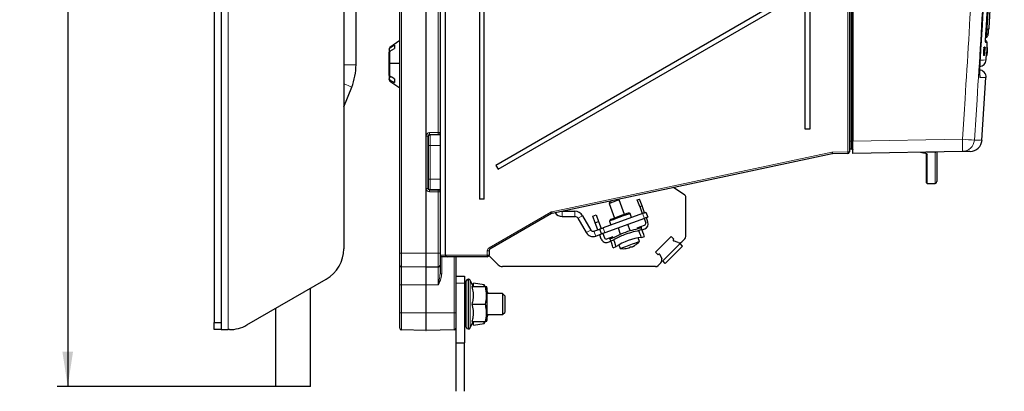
# Paper-space layout 'Blatt3' of a CAD drawing. Header units: millimetres. Extents: x 5 to 418, y 2 to 292.
# Tile 44 of 56: x 166 to 259, y 121 to 157. Entities that reach past the tile are written whole.
import ezdxf

# ---------------------------------------------------------------- set-up
doc = ezdxf.new("R2010")
doc.units = ezdxf.units.MM
doc.layers.add('SLD-0', color=7, linetype='Continuous')
doc.styles.add('SLDTEXTSTYLE0', font='TXT', dxfattribs={"width": 0.605})
doc.dimstyles.new('SLDDIMSTYLE0', dxfattribs={"dimtxt": 3.5, "dimasz": 3.302, "dimexe": 0, "dimexo": 0.0625, "dimgap": 0.875, "dimtad": 1, "dimlfac": 3, "dimrnd": 1e-09, "dimzin": 12, "dimdsep": 46, "dimtxsty": 'SLDTEXTSTYLE0', "dimsah": 1, "dimcen": 0.09, "dimadec": 0, "dimazin": 3, "dimtfac": 1, "dimtofl": 0, "dimtmove": 0, "dimatfit": 3, "dimfxl": 1, "dimfrac": 2, "dimtolj": 1, "dimtzin": 12, "dimarcsym": 0})

# ---------------------------------------------------------------- blocks, each defined once
blk = doc.blocks.new('_D_16')
at = {"layer": 'SLD-0', "color": 7}
for p, q in [((184.038, 252.29), (169.082, 252.29)), ((170.082, 252.29), (170.082, 121.89)), ((192.872, 121.89), (169.082, 121.89))]:
    blk.add_line(p, q, dxfattribs=at)
for points in [[(170.082, 252.29), (169.574, 248.988), (170.59, 248.988)], [(170.082, 121.89), (170.59, 125.192), (169.574, 125.192)]]:
    blk.add_solid(points, dxfattribs=at)
at = {"layer": 'SLD-0', "color": 7, "insert": (165.57, 181.074), "char_height": 3.5, "attachment_point": 1, "rotation": 90, "style": 'SLDTEXTSTYLE0'}
blk.add_mtext('391,2', dxfattribs=at)

psp = doc.layouts.new('Blatt3')

# ---------------------------------------------------------------- linework, layer by layer
at = {"color": 7, "linetype": 'Continuous', "lineweight": 18}
for p, q in [((185.3717, 127.2897), (185.3717, 252.2897)), ((201.8688, 245.223), (201.8688, 134.5564)), ((204.2022, 134.5564), (204.2022, 245.223)), ((204.208, 245.223), (204.208, 134.5564)), ((244.7036, 244.5567), (244.7036, 145.223)), ((244.8056, 145.223), (244.8056, 244.5567)), ((244.3747, 144.2202), (244.3747, 240.7644)), ((205.3746, 146.0431), (205.3746, 184.3196)), ((257.7866, 155.8547), (257.7869, 155.8596)), ((200.7761, 154.0988), (200.7761, 154.1559)), ((200.7761, 152.6308), (200.7761, 153.792)), ((257.3763, 153.9684), (257.3728, 153.9686)), ((257.65, 153.9144), (257.6494, 153.9144)), ((257.3558, 153.6676), (257.3533, 153.6677)), ((197.5384, 152.5035), (196.3717, 152.5035)), ((200.7761, 151.4182), (200.7761, 152.6275)), ((200.7761, 150.9568), (200.7761, 151.0589)), ((204.2109, 140.7359), (204.2109, 145.7102)), ((204.3746, 145.7102), (204.2109, 145.7102)), ((204.3746, 145.7102), (204.3746, 140.7359)), ((204.4279, 145.6569), (204.3746, 145.7102)), ((205.3717, 145.8765), (204.5413, 145.8767)), ((204.5413, 145.8767), (204.5945, 145.8235)), ((204.5442, 146.0434), (205.3746, 146.0431)), ((204.5945, 145.8235), (205.5384, 145.8235)), ((205.3717, 145.8582), (205.3717, 145.8765)), ((205.5384, 146.0431), (205.3746, 146.0431)), ((244.8717, 145.2288), (255.289, 145.4107)), ((204.4422, 141.6224), (204.4422, 144.8237)), ((204.6088, 144.8237), (204.4422, 144.8237)), ((204.6088, 144.8237), (205.5384, 144.8237)), ((204.6088, 144.8237), (204.6088, 141.6224)), ((244.7036, 145.223), (244.5384, 145.223)), ((244.8056, 145.223), (244.7036, 145.223)), ((244.8056, 145.223), (244.8717, 145.223)), ((216.1901, 138.5194), (242.8568, 144.1875)), ((242.9203, 144.1948), (244.3747, 144.2202)), ((244.3747, 144.2202), (244.5384, 144.2202)), ((251.9384, 143.9725), (251.9384, 141.2127)), ((252.7051, 141.2127), (252.7051, 144.1845)), ((204.6088, 141.6224), (204.4422, 141.6224)), ((204.6088, 141.6224), (205.5384, 141.6224)), ((204.3746, 140.7359), (204.2109, 140.7359)), ((204.3746, 140.7359), (204.4279, 140.7892)), ((204.5945, 140.6226), (204.5413, 140.5694)), ((204.5413, 140.5694), (205.3717, 140.5696)), ((205.3746, 140.403), (204.5442, 140.4027)), ((204.5945, 140.6226), (205.5384, 140.6226)), ((205.3717, 140.5696), (205.3717, 140.5879)), ((205.3746, 134.5564), (205.3746, 140.403)), ((205.3746, 140.403), (205.5384, 140.403)), ((210.2081, 135.0839), (216.0928, 138.482)), ((217.1811, 138.5564), (217.1811, 138.0564)), ((218.3906, 138.5564), (218.3906, 138.0564)), ((219.1123, 138.1397), (218.6793, 137.8897)), ((225.0051, 137.8827), (224.8341, 138.3526)), ((221.0753, 136.9845), (221.2463, 136.5146)), ((219.9013, 136.7731), (219.4683, 136.5231)), ((220.1979, 136.6652), (220.3689, 136.1953)), ((201.7051, 134.5564), (201.8688, 134.5564)), ((201.8688, 134.5564), (201.8688, 133.2638)), ((201.8688, 134.5564), (204.2022, 134.5564)), ((204.2022, 133.2231), (204.2022, 134.5564)), ((204.2022, 134.5564), (204.208, 134.5564)), ((204.208, 134.5564), (204.208, 133.2231)), ((204.208, 134.5564), (205.3746, 134.5564)), ((205.3746, 133.2435), (205.3746, 134.5564)), ((205.5384, 134.5564), (205.3746, 134.5564)), ((205.5384, 134.3897), (206.0384, 134.3897)), ((205.7022, 134.2231), (205.7022, 132.6086)), ((206.0384, 134.3897), (210.0414, 134.3897)), ((206.8746, 128.8897), (206.8746, 134.2231)), ((210.0414, 134.3897), (210.0414, 134.7952)), ((210.0414, 134.7952), (210.2051, 134.7952)), ((210.0414, 134.3897), (210.2051, 134.3897)), ((201.8688, 133.2638), (201.8688, 131.5564)), ((204.2022, 131.5564), (204.2022, 133.2231)), ((204.208, 133.2231), (204.208, 131.5564)), ((205.3746, 131.5564), (205.3746, 133.2435)), ((205.5384, 132.6086), (205.7022, 132.6086)), ((201.7051, 131.5564), (201.8688, 131.5564)), ((204.2022, 131.5564), (201.8688, 131.5564)), ((201.8688, 131.5564), (201.8688, 128.8897)), ((204.2022, 131.5564), (204.208, 131.5564)), ((204.2022, 128.8897), (204.2022, 131.5564)), ((205.3746, 131.5564), (204.208, 131.5564)), ((204.208, 131.5564), (204.208, 128.8897)), ((207.0384, 131.7231), (207.8717, 131.7231)), ((208.2051, 132.0897), (208.2051, 127.3564)), ((208.2656, 127.3564), (208.2656, 132.0897)), ((208.4166, 131.9935), (208.4166, 127.4526)), ((201.7051, 128.8897), (201.8688, 128.8897)), ((201.8688, 128.8897), (204.2022, 128.8897)), ((201.8688, 128.8897), (201.8688, 127.2638)), ((204.2022, 127.2231), (204.2022, 128.8897)), ((204.2022, 128.8897), (204.208, 128.8897)), ((204.208, 128.8897), (206.8746, 128.8897)), ((204.208, 128.8897), (204.208, 127.2231)), ((206.8746, 127.2696), (206.8746, 128.8897)), ((206.8746, 128.8897), (207.0384, 128.8897))]:
    psp.add_line(p, q, dxfattribs=at)
at = {"color": 7, "linetype": 'Continuous', "lineweight": 25}
for p, q in [((184.0384, 251.6231), (184.0384, 127.9564)), ((184.7051, 251.6231), (184.7051, 127.9564)), ((201.7051, 134.5564), (201.7051, 245.223)), ((244.8717, 244.5509), (244.8717, 145.2288)), ((244.5384, 240.7644), (244.5384, 144.2202)), ((206.0384, 239.4899), (206.0384, 134.3897)), ((209.3135, 239.7231), (209.3135, 139.7231)), ((209.7544, 139.7231), (209.7544, 239.7231)), ((240.3135, 146.3897), (240.3135, 239.7231)), ((240.7544, 239.7231), (240.7544, 146.3897)), ((205.5384, 184.3196), (205.5384, 146.0431)), ((257.8277, 155.977), (258.703, 170.0064)), ((238.997, 159.1826), (210.8542, 142.9317)), ((211.0708, 142.5564), (239.2136, 158.8073)), ((196.3717, 158.4564), (196.3717, 134.9877)), ((197.5384, 152.5035), (197.5384, 157.5934)), ((201.7051, 154.8064), (200.7761, 154.1559)), ((257.4558, 154.8007), (257.5133, 154.7957)), ((200.7051, 153.9746), (200.7051, 154.0194)), ((200.7051, 153.9746), (200.7051, 153.8641)), ((200.7051, 153.8641), (200.7051, 153.6879)), ((200.7051, 153.8641), (200.8603, 153.8454)), ((201.2051, 154.3705), (200.7761, 154.0988)), ((200.7761, 153.792), (201.2051, 154.0637)), ((201.2051, 154.3705), (201.2051, 154.0637)), ((257.3024, 153.9486), (257.2863, 153.5827)), ((257.3356, 153.9464), (257.3024, 153.9486)), ((257.319, 153.9485), (257.3024, 153.9486)), ((257.3522, 153.9463), (257.319, 153.9485)), ((257.3356, 153.9464), (257.3196, 153.5805)), ((257.3196, 153.5805), (257.3522, 153.9463)), ((257.3228, 153.3974), (257.3614, 153.8089)), ((257.3522, 153.9463), (257.3356, 153.9464)), ((257.3614, 153.8089), (257.3401, 153.8103)), ((257.3418, 154.1576), (257.3421, 154.1646)), ((257.3753, 154.1624), (257.3421, 154.1646)), ((257.3421, 154.1646), (257.3423, 154.1646)), ((257.3804, 154.1623), (257.3475, 154.1645)), ((257.3664, 153.8076), (257.3502, 153.3971)), ((257.3614, 153.8089), (257.3753, 154.1624)), ((257.362, 153.397), (257.4017, 153.9931)), ((257.3944, 154.1622), (257.3622, 154.1643)), ((257.4168, 154.1619), (257.3659, 153.397)), ((257.3996, 154.1621), (257.3664, 153.8076)), ((257.3996, 154.1621), (257.3676, 154.1642)), ((257.3804, 154.1623), (257.3728, 153.9686)), ((257.3873, 153.8804), (257.3733, 153.8813)), ((257.3753, 154.1624), (257.3804, 154.1623)), ((257.3763, 153.9684), (257.3944, 154.1622)), ((257.3933, 153.9708), (257.3818, 153.9716)), ((257.4143, 154.162), (257.3825, 154.1641)), ((257.4168, 154.1619), (257.385, 154.164)), ((257.3873, 153.8804), (257.3933, 153.9708)), ((257.3944, 154.1622), (257.3996, 154.1621)), ((257.4021, 154.1549), (257.4078, 154.1737)), ((257.441, 154.1715), (257.4084, 154.1737)), ((257.4143, 154.162), (257.4168, 154.1619)), ((257.4378, 153.949), (257.432, 153.9259)), ((257.4346, 154.1502), (257.441, 154.1715)), ((257.6071, 153.9407), (257.5838, 153.5749)), ((257.6067, 153.3897), (257.6355, 153.8013)), ((257.6403, 153.9385), (257.6071, 153.9407)), ((257.6092, 153.9407), (257.6071, 153.9407)), ((257.6424, 153.9385), (257.6092, 153.9407)), ((257.6361, 153.8001), (257.6102, 153.3897)), ((257.6403, 153.9385), (257.617, 153.5726)), ((257.617, 153.5726), (257.6424, 153.9385)), ((257.6579, 154.1547), (257.6246, 154.1569)), ((257.6585, 154.1547), (257.6256, 154.1569)), ((257.6258, 153.5761), (257.6502, 153.9333)), ((257.6603, 154.1547), (257.6281, 154.1568)), ((257.6517, 153.9332), (257.6286, 153.5759)), ((257.6609, 154.1547), (257.6289, 154.1568)), ((257.6625, 154.1547), (257.6307, 154.1568)), ((257.6355, 153.8013), (257.6329, 153.8015)), ((257.6654, 154.1547), (257.6331, 154.1568)), ((257.666, 154.1547), (257.6334, 154.1569)), ((257.6355, 153.8013), (257.6579, 154.1547)), ((257.6355, 153.7526), (257.6414, 153.8409)), ((257.6502, 153.9251), (257.6357, 153.7134)), ((257.6609, 154.1547), (257.6361, 153.8001)), ((257.637, 153.7134), (257.65, 153.9144)), ((257.6414, 153.8409), (257.639, 153.841)), ((257.6424, 153.9385), (257.6403, 153.9385)), ((257.6585, 154.1547), (257.6463, 153.961)), ((257.6482, 153.9487), (257.6465, 153.9488)), ((257.6467, 153.9608), (257.6603, 154.1547)), ((257.6482, 153.9487), (257.6484, 153.9585)), ((257.6579, 154.1547), (257.6585, 154.1547)), ((257.659, 154.0614), (257.6654, 154.1547)), ((257.666, 154.1547), (257.66, 154.0613)), ((257.6603, 154.1547), (257.6609, 154.1547)), ((257.6654, 154.1547), (257.666, 154.1547)), ((200.7051, 153.6861), (200.7051, 153.6879)), ((200.7051, 153.6861), (200.7051, 153.6678)), ((200.7051, 152.6246), (200.7051, 153.6678)), ((257.3196, 153.5805), (257.2863, 153.5827)), ((257.3228, 153.3974), (257.2896, 153.3996)), ((257.328, 153.3973), (257.3228, 153.3974)), ((257.3527, 153.6605), (257.328, 153.3973)), ((257.3451, 153.3972), (257.3281, 153.3983)), ((257.3451, 153.3972), (257.3558, 153.6676)), ((257.3502, 153.3971), (257.3451, 153.3972)), ((257.362, 153.397), (257.3503, 153.3978)), ((257.3889, 153.3869), (257.3564, 153.3891)), ((257.3659, 153.397), (257.362, 153.397)), ((257.4014, 153.785), (257.3918, 153.7856)), ((257.4155, 153.6666), (257.4181, 153.6415)), ((257.6067, 153.3897), (257.5735, 153.3919)), ((257.6109, 153.3799), (257.5792, 153.382)), ((257.617, 153.5726), (257.5838, 153.5749)), ((257.6074, 153.3897), (257.6067, 153.3897)), ((257.6258, 153.653), (257.6074, 153.3897)), ((257.6095, 153.3897), (257.6074, 153.3899)), ((257.6095, 153.3897), (257.6266, 153.66)), ((257.6102, 153.3897), (257.6095, 153.3897)), ((257.6135, 153.3897), (257.613, 153.3897)), ((257.6263, 153.5761), (257.6135, 153.3897)), ((257.616, 153.3897), (257.6135, 153.3899)), ((257.6165, 153.3897), (257.616, 153.3897)), ((257.6241, 153.5957), (257.6232, 153.5957)), ((257.6253, 153.6055), (257.6238, 153.6056)), ((257.6241, 153.5957), (257.6253, 153.6055)), ((257.6277, 153.6206), (257.6248, 153.6208)), ((257.6355, 153.7526), (257.6331, 153.7527)), ((200.7051, 151.536), (200.7051, 152.6213)), ((201.7051, 152.6604), (200.7761, 152.6308)), ((200.7761, 152.6275), (201.7051, 152.6571)), ((200.7051, 151.536), (200.7051, 151.3654)), ((200.838, 151.381), (200.7051, 151.3654)), ((200.7051, 151.3639), (200.8401, 151.3797)), ((200.7051, 151.3639), (200.7051, 151.3654)), ((200.7051, 151.3639), (200.7051, 151.2815)), ((200.7051, 151.2815), (200.7051, 151.1767)), ((200.7051, 151.0934), (200.7051, 151.1767)), ((201.2051, 151.1604), (201.2051, 150.8011)), ((257.1582, 145.3429), (257.5195, 151.2979)), ((196.3717, 148.5144), (197.1258, 150.3807)), ((200.7761, 150.9568), (201.7051, 150.3064)), ((240.7544, 146.3897), (240.3135, 146.3897)), ((205.5384, 146.0431), (205.5384, 146.0342)), ((205.5384, 146.0342), (205.5384, 140.4119)), ((244.8056, 144.4571), (244.7036, 144.458)), ((244.8717, 144.8958), (244.8056, 144.8946)), ((244.8717, 144.0623), (244.8717, 145.2288)), ((242.8885, 144.0245), (216.2218, 138.3563)), ((244.3746, 144.0535), (242.9202, 144.0281)), ((255.289, 144.2442), (244.8717, 144.0623)), ((251.8717, 144.0381), (251.8597, 144.0518)), ((252.7051, 144.1845), (251.8717, 144.1845)), ((251.8717, 141.2794), (251.8717, 144.0381)), ((252.8717, 144.202), (252.8717, 141.3794)), ((210.8542, 142.9317), (211.0708, 142.5564)), ((228.8642, 140.0892), (227.7787, 140.8128)), ((251.9384, 141.2127), (252.7051, 141.2127)), ((205.5384, 140.4119), (205.5384, 140.403)), ((205.5384, 140.403), (205.5384, 134.5564)), ((228.9384, 136.1611), (228.9384, 139.9505)), ((209.7544, 139.7231), (209.3135, 139.7231)), ((221.7505, 139.515), (221.6509, 139.3013)), ((221.6509, 139.3013), (222.1572, 137.9104)), ((222.5906, 139.6434), (222.4923, 139.6892)), ((223.0969, 138.2524), (222.5906, 139.6434)), ((224.3307, 139.6382), (224.5499, 139.718)), ((224.5587, 139.0117), (224.3307, 139.6382)), ((224.7779, 139.0915), (224.5499, 139.718)), ((224.5587, 139.0117), (224.7779, 139.0915)), ((224.5587, 139.0117), (224.8027, 138.3412)), ((225.022, 138.421), (224.7779, 139.0915)), ((216.1731, 138.3376), (210.2884, 134.9396)), ((217.1648, 138.5568), (217.1811, 138.5564)), ((217.1811, 138.5564), (218.3906, 138.5564)), ((217.1811, 138.0564), (218.3906, 138.0564)), ((218.6793, 137.8897), (219.4683, 136.5231)), ((219.1123, 138.1397), (219.9013, 136.7731)), ((220.1021, 138.0991), (220.4153, 138.2131)), ((220.3301, 137.4726), (220.1021, 138.0991)), ((220.4153, 138.2131), (220.6433, 137.5866)), ((224.8341, 138.3526), (221.0753, 136.9845)), ((225.0051, 137.8827), (221.2463, 136.5146)), ((223.6479, 138.3465), (223.5198, 138.4063)), ((223.7847, 137.9707), (223.6479, 138.3465)), ((224.9737, 137.8713), (225.1287, 137.4456)), ((225.1473, 138.4666), (225.3183, 137.9967)), ((225.348, 137.5254), (225.193, 137.9511)), ((220.3301, 137.4726), (220.6433, 137.5866)), ((220.5741, 136.8021), (220.3301, 137.4726)), ((220.6433, 137.5866), (220.8874, 136.9161)), ((221.7343, 137.7565), (221.6746, 137.6283)), ((221.6746, 137.6283), (221.8114, 137.2524)), ((222.4992, 136.9707), (222.7112, 136.3883)), ((223.6509, 136.7303), (223.4389, 137.3127)), ((224.3251, 136.9757), (224.6689, 137.1008)), ((224.4159, 136.9092), (224.7009, 137.013)), ((224.6689, 137.1008), (225.0291, 137.2319)), ((224.7691, 136.8255), (224.7009, 137.013)), ((220.1979, 136.6652), (220.7621, 136.8705)), ((220.3689, 136.1953), (220.9331, 136.4006)), ((220.9001, 135.9065), (220.7451, 136.3322)), ((220.9331, 136.4006), (220.7621, 136.8705)), ((221.0584, 136.4462), (221.2133, 136.0205)), ((221.4269, 135.9209), (221.6932, 136.0178)), ((221.6932, 136.0178), (222.037, 136.1429)), ((221.7252, 135.9299), (222.0102, 136.0336)), ((224.5283, 135.684), (224.4252, 136.0314)), ((224.7691, 136.8255), (224.4841, 136.7218)), ((224.7224, 136.0672), (225.0073, 136.1709)), ((224.7829, 136.7876), (225.0491, 136.8845)), ((226.078, 134.6593), (227.5688, 136.1501)), ((227.821, 135.8979), (227.5688, 136.1501)), ((221.541, 135.6076), (221.8072, 135.7045)), ((221.7934, 135.7425), (221.7252, 135.9299)), ((221.7934, 135.7425), (222.0784, 135.8462)), ((222.0316, 135.0879), (222.3166, 135.1916)), ((222.5673, 135.3551), (222.7116, 135.0227)), ((223.5644, 135.0915), (223.566, 135.0808)), ((223.8588, 135.189), (223.8596, 135.1877)), ((228.3967, 135.4813), (226.7468, 133.8314)), ((228.6324, 135.2456), (226.9825, 133.5957)), ((227.821, 135.8979), (227.7579, 135.8349)), ((228.208, 135.5744), (227.7774, 135.742)), ((228.6324, 135.2456), (228.3967, 135.4813)), ((228.5646, 135.6493), (228.8408, 135.9254)), ((201.7051, 133.4305), (201.7051, 134.5564)), ((205.5384, 134.5564), (205.5384, 133.4101)), ((206.2051, 134.2231), (205.7051, 134.2231)), ((210.0384, 134.2231), (206.2051, 134.2231)), ((207.0384, 134.2231), (207.0384, 128.8897)), ((211.0891, 133.4557), (210.1991, 134.3456)), ((210.2051, 134.7952), (210.2051, 134.3897)), ((226.078, 134.6593), (226.3302, 134.4071)), ((226.3932, 134.4702), (226.3302, 134.4071)), ((226.4861, 134.4507), (226.6537, 134.0201)), ((201.7051, 131.5564), (201.7051, 133.4305)), ((204.2022, 133.2231), (201.8688, 133.2638)), ((205.3746, 133.2435), (204.208, 133.2231)), ((205.5384, 133.4101), (205.5384, 132.6086)), ((226.067, 133.2897), (211.4898, 133.2897)), ((226.5788, 133.6635), (226.3027, 133.3874)), ((226.9825, 133.5957), (226.7468, 133.8314)), ((207.0384, 132.3897), (207.8717, 132.3897)), ((207.8717, 132.3897), (207.8717, 131.7231)), ((187.1452, 127.7363), (194.7051, 132.101)), ((201.7051, 128.8897), (201.7051, 131.5564)), ((208.0384, 131.7231), (207.8717, 131.7231)), ((207.8717, 131.7231), (207.8717, 126.0231)), ((208.0384, 127.5231), (208.0384, 131.9231)), ((208.2656, 132.0897), (208.2051, 132.0897)), ((208.6981, 131.3897), (208.4166, 131.9935)), ((208.5779, 131.3897), (209.8686, 131.3897)), ((209.7384, 131.5564), (208.7384, 131.7231)), ((208.7384, 131.3897), (208.7384, 131.7231)), ((209.7384, 131.3897), (209.7384, 131.5564)), ((210.0384, 131.2231), (209.9717, 131.3897)), ((193.2051, 121.8897), (193.2051, 131.2349)), ((208.0384, 130.7231), (207.8717, 130.7231)), ((210.0384, 129.7231), (210.0384, 131.2231)), ((211.5051, 130.7231), (210.0384, 130.7231)), ((210.1215, 130.7231), (210.1023, 130.7846)), ((210.1214, 130.7231), (210.1023, 130.7844)), ((211.7051, 130.523), (211.5051, 130.7231)), ((211.5051, 130.7231), (211.5051, 129.3667)), ((211.7051, 130.523), (211.7051, 129.4379)), ((208.5779, 129.7231), (209.8686, 129.7231)), ((210.0384, 128.2231), (210.0384, 129.7231)), ((211.7051, 129.4379), (211.7051, 128.9231)), ((189.8717, 129.3104), (189.8717, 121.8897)), ((201.7051, 127.4305), (201.7051, 128.8897)), ((207.0384, 128.8897), (207.0384, 128.3112)), ((207.8717, 128.723), (208.0384, 128.723)), ((210.0384, 128.723), (211.5051, 128.723)), ((210.1215, 128.723), (210.1023, 128.6615)), ((210.1214, 128.723), (210.1023, 128.6618)), ((211.5051, 129.3667), (211.5051, 128.723)), ((211.5051, 128.723), (211.7051, 128.9231)), ((184.0384, 127.9564), (184.7051, 127.9564)), ((184.0384, 127.2897), (184.0384, 127.9564)), ((184.7051, 127.9564), (184.7051, 127.2897)), ((207.0384, 128.3112), (207.0384, 126.0231)), ((207.8717, 127.7231), (208.0384, 127.7231)), ((208.4166, 127.4526), (208.6981, 128.0564)), ((208.5779, 128.0564), (209.8686, 128.0564)), ((208.7384, 127.7231), (208.7384, 128.0564)), ((208.7384, 127.7231), (209.7384, 127.8897)), ((209.7384, 127.8897), (209.7384, 128.0564)), ((209.9717, 128.0564), (210.0384, 128.2231)), ((184.7051, 127.2897), (184.0384, 127.2897)), ((184.7051, 127.2897), (185.3717, 127.2897)), ((185.4786, 127.2897), (185.3717, 127.2897)), ((204.2022, 127.2231), (201.8688, 127.2638)), ((206.8746, 127.2696), (204.208, 127.2231)), ((208.2051, 127.3564), (208.2656, 127.3564)), ((207.0384, 126.0231), (207.8717, 126.0231)), ((207.0384, 126.0231), (207.0384, 121.423)), ((207.8717, 121.423), (207.8717, 126.0231)), ((193.2051, 121.8897), (189.8717, 121.8897))]:
    psp.add_line(p, q, dxfattribs=at)
at = {"color": 7, "linetype": 'Continuous', "lineweight": 18, "flags": 128}
for points in [[(258.5189, 170.0064), (258.4773, 169.3411), (258.3111, 166.6796), (257.6159, 155.5512)], [(257.4929, 154.6841), (257.4964, 154.6656), (257.4974, 154.6334)], [(256.9754, 151.3077), (256.9702, 151.442), (256.9491, 151.5394)], [(197.1258, 150.3807), (197.1222, 150.3822), (197.0365, 150.4167), (196.8429, 150.495), (196.5557, 150.611), (196.3717, 150.6854)]]:
    psp.add_lwpolyline(points, dxfattribs=at)
at = {"color": 7, "linetype": 'Continuous', "lineweight": 25, "flags": 128}
for points in [[(257.6346, 154.1564), (257.6379, 154.2063), (257.6515, 154.4127), (257.6651, 154.6191)], [(257.5554, 152.9678), (257.5693, 153.1742), (257.5831, 153.3806), (257.5838, 153.3914)], [(200.9556, 151.3103), (200.7722, 151.2892), (200.7051, 151.2815)], [(222.0839, 139.4589), (221.9074, 139.3947), (221.7635, 139.3423), (221.6739, 139.3097), (221.6509, 139.3013)], [(221.7505, 139.515), (221.7659, 139.5205), (221.8256, 139.5423), (221.8599, 139.5548)], [(222.5906, 139.6434), (222.5892, 139.6428), (222.5394, 139.6247), (222.4259, 139.5834), (222.2659, 139.5252), (222.0839, 139.4589)], [(223.6479, 138.3465), (223.6329, 138.3411), (223.5157, 138.2984), (223.2955, 138.2182), (222.9987, 138.1102), (222.6613, 137.9874), (222.3238, 137.8646), (222.027, 137.7566), (221.8068, 137.6764), (221.6896, 137.6337), (221.6746, 137.6283)], [(223.5198, 138.4063), (223.4857, 138.3939), (223.3394, 138.3407), (223.097, 138.2524), (222.7911, 138.1411), (222.463, 138.0217), (222.1571, 137.9103), (221.9147, 137.8221), (221.7684, 137.7689), (221.7343, 137.7565)], [(224.8341, 138.3526), (224.8952, 138.3748), (224.9539, 138.3962), (225.0081, 138.4159), (225.0555, 138.4332), (225.0945, 138.4474), (225.1234, 138.4579), (225.1413, 138.4644), (225.1473, 138.4666)], [(225.3183, 137.9967), (225.3123, 137.9945), (225.2945, 137.9881), (225.2655, 137.9775), (225.2266, 137.9633), (225.1791, 137.9461), (225.1249, 137.9264), (225.0662, 137.905), (225.0051, 137.8827)], [(220.7621, 136.8705), (220.7681, 136.8727), (220.7859, 136.8792), (220.8148, 136.8897), (220.8538, 136.9039), (220.9013, 136.9212), (220.9554, 136.9409), (221.0142, 136.9623), (221.0753, 136.9845)], [(224.6689, 137.1008), (224.6698, 137.0983), (224.6726, 137.0906), (224.6772, 137.0779), (224.6836, 137.0603), (224.6917, 137.0381), (224.7009, 137.013)], [(221.2463, 136.5146), (221.1852, 136.4924), (221.1264, 136.471), (221.0723, 136.4513), (221.0248, 136.434), (220.9859, 136.4199), (220.9569, 136.4093), (220.9391, 136.4028), (220.9331, 136.4006)], [(221.7252, 135.9299), (221.716, 135.955), (221.7079, 135.9773), (221.7015, 135.9948), (221.6969, 136.0075), (221.6941, 136.0152), (221.6932, 136.0178)], [(224.7224, 136.0672), (224.722, 136.0683), (224.7026, 136.1217), (224.6547, 136.2531), (224.5808, 136.4563), (224.4841, 136.7218)], [(225.0073, 136.1709), (225.007, 136.1719), (224.9877, 136.225), (224.9399, 136.3563), (224.8659, 136.5597), (224.7691, 136.8255)], [(222.0316, 135.0879), (222.0313, 135.0889), (222.012, 135.1419), (221.9642, 135.2732), (221.8902, 135.4766), (221.7934, 135.7425)], [(222.3166, 135.1916), (222.3162, 135.1927), (222.2968, 135.246), (222.249, 135.3774), (222.175, 135.5807), (222.0784, 135.8462)], [(222.7116, 135.0227), (222.7117, 135.0228), (222.7775, 135.0467), (222.9572, 135.1121), (223.2263, 135.2101), (223.5486, 135.3274)], [(223.5486, 135.3274), (223.8805, 135.4482), (224.1773, 135.5562), (224.3988, 135.6368), (224.5151, 135.6791), (224.5283, 135.684)], [(209.8378, 131.3897), (209.7946, 131.4647), (209.7384, 131.5564)], [(210.1041, 130.7802), (210.0692, 130.882), (210.0384, 130.9642)], [(210.0384, 128.4819), (210.0692, 128.5641), (210.1041, 128.6659)], [(209.7384, 127.8897), (209.7946, 127.9814), (209.8378, 128.0564)]]:
    psp.add_lwpolyline(points, dxfattribs=at)
at = {"color": 7, "linetype": 'Continuous', "lineweight": 25}
for centre, radius, start, end in [((257.495, 155.9982), 0.3333, 331.940737, 356.223915), ((257.4988, 154.6296), 0.1667, 357.305826, 85), ((200.8717, 154.0194), 0.1667, 125, 180), ((256.8904, 153.0156), 0.6667, 273, 355.664366), ((191.8717, 152.5035), 5.6667, 338, 0), ((256.8842, 151.3392), 0.6667, 355.705391, 88.999998), ((200.8717, 151.0934), 0.1667, 180, 235), ((244.7051, 144.6246), 0.1667, 179.999989, 269.5), ((244.8051, 144.3904), 0.0667, 48.174647, 89.5), ((244.8051, 144.3904), 0.0667, 0.000011, 26.251929), ((255.9967, 145.4234), 1.1667, 271, 355.920149), ((242.9232, 143.8615), 0.1667, 91, 102), ((244.3717, 144.2202), 0.1667, 271, 0), ((251.9384, 141.2794), 0.0667, 180, 270), ((252.7051, 141.3794), 0.1667, 270, 0), ((228.7717, 139.9505), 0.1667, 0, 56.309932), ((217.1811, 138.8897), 0.8333, 214.750453, 270), ((218.3906, 137.7231), 0.8333, 30, 90), ((218.3906, 137.7231), 0.3333, 30, 90), ((224.9721, 137.3886), 0.1667, 290, 20), ((224.8781, 137.3543), 0.5, 290, 20), ((220.1139, 136.8959), 0.7455, 210, 290), ((220.1139, 136.8959), 0.2455, 210, 290), ((221.3699, 136.0775), 0.1667, 200, 290), ((225.1723, 131.0884), 4.9991, 95.163487, 124.836513), ((228.6051, 136.1611), 0.3333, 315, 0), ((221.3699, 136.0775), 0.5, 200, 290), ((223.0433, 136.7323), 1.7334, 277.418193, 286.748975), ((223.4325, 135.2167), 0.1817, 307.412344, 332.229002), ((223.3874, 135.3964), 0.3626, 299.508678, 318.457958), ((222.9522, 137.0861), 2.0565, 288.16246, 291.835845), ((223.0079, 137.1389), 2.087, 288.171936, 289.931953), ((223.7705, 135.5359), 0.3627, 261.543882, 280.491922), ((223.0821, 136.9463), 1.9213, 293.118121, 301.956305), ((223.1751, 136.7809), 1.734, 293.252433, 302.579782), ((224.0997, 135.3295), 0.0133, 267.026625, 312.953631), ((223.0235, 136.9921), 1.9939, 302.913678, 319.000334), ((227.798, 135.7948), 0.0567, 135, 248.723329), ((228.3289, 135.885), 0.3333, 248.723329, 315), ((193.0384, 134.9877), 3.3333, 300, 0), ((205.7051, 134.3897), 0.1667, 180, 270), ((206.2051, 134.3897), 0.1667, 180, 270), ((210.0384, 134.3897), 0.1667, 270, 0), ((223.0235, 136.9921), 1.9939, 260.999666, 277.086322), ((223.2681, 135.025), 0.0117, 265.389848, 289.452869), ((226.4333, 134.4301), 0.0567, 21.276671, 135), ((201.8717, 133.4305), 0.1667, 180, 269), ((204.2051, 133.3897), 0.1667, 269, 271), ((205.3717, 133.4101), 0.1667, 271, 0), ((211.4898, 133.8564), 0.5667, 225, 270), ((226.067, 133.6231), 0.3333, 270, 315), ((226.3431, 133.8992), 0.3333, 315, 21.276671), ((208.2051, 131.9231), 0.1667, 90, 180), ((208.2656, 131.9231), 0.1667, 25, 90), ((210.0814, 130.7731), 0.0237, 331.713428, 28.286572), ((210.0834, 128.6726), 0.0218, 330.323002, 354.127406), ((185.4786, 130.6231), 3.3333, 270, 300), ((201.8717, 127.4305), 0.1667, 180, 269), ((204.2051, 127.3897), 0.1667, 269, 271), ((206.8717, 127.4363), 0.1667, 271, 0), ((208.2051, 127.5231), 0.1667, 180, 270), ((208.2656, 127.5231), 0.1667, 270, 335)]:
    psp.add_arc(centre, radius, start, end, dxfattribs=at)
at = {"color": 7, "linetype": 'Continuous', "lineweight": 18}
for centre, radius, start, end in [((257.2786, 155.4052), 0.3334, 314.54356, 356.434952), ((256.679, 141.8066), 13.7765, 86.100557, 86.425098), ((256.3213, 152.9857), 0.6673, 330.836363, 356.17418), ((204.5946, 145.6568), 0.1667, 90.020821, 179.98046), ((202.0561, 146.0035), 2.4885, 357.080899, 0.919016), ((202.8865, 146.0032), 2.4885, 357.080899, 0.919016), ((205.3717, 146.0431), 0.1667, 269.995913, 359.994909), ((205.3717, 146.0248), 0.1667, 269.995202, 359.995619), ((236.7803, -129.6856), 275.7182, 85.913192, 86.150882), ((238.5731, 144.8274), 16.7261, 358.001673, 1.998327), ((255.2675, 145.4091), 1.1651, 271.055972, 356.181668), ((242.9261, 143.8615), 0.3333, 91, 102), ((240.5521, 143.6554), 2.3654, 8.978619, 13.002015), ((240.6026, 144.1126), 2.3192, 357.913804, 2.031546), ((242.0551, 144.138), 2.3211, 357.913813, 2.028121), ((251.9379, 144.0387), 0.0661, 180.487024, 270.472869), ((204.5946, 140.7893), 0.1667, 180.01785, 269.982577), ((202.0561, 140.4426), 2.4885, 359.080984, 2.919101), ((205.3717, 140.4213), 0.1667, 0.004381, 90.004798), ((202.8865, 140.4429), 2.4885, 359.080984, 2.919101), ((205.3717, 140.403), 0.1667, 0.005091, 90.004087), ((213.868, 137.1493), 2.5934, 27.272268, 30.922367), ((213.886, 137.9873), 2.3647, 8.978445, 13.003031), ((207.9786, 133.7486), 2.5987, 27.276423, 30.918965), ((207.7181, 134.3481), 2.3237, 356.91618, 1.027274)]:
    psp.add_arc(centre, radius, start, end, dxfattribs=at)
for centre, major_axis, ratio, start_param, end_param in [((204.5443, 145.71), (0.2837, -0.1754), 0.999319, 2.1244316, 3.6949233), ((204.5414, 145.71), (0.1382, -0.0936), 0.9983616, 2.1659046, 3.7363963), ((204.4276, 144.8237), (0, 0.8333), 0.0174551, 4.712389, 6.265732), ((204.5943, 144.8237), (0, 1), 0.0145459, 4.712389, 6.265732), ((204.4276, 141.6224), (0, 0.8333), 0.0174551, 3.1590459, 4.712389), ((204.5943, 141.6224), (0, 1), 0.0145459, 3.1590459, 4.712389), ((204.5443, 140.7361), (0.2837, 0.1754), 0.999319, 2.588262, 4.1587537), ((204.5414, 140.7361), (0.1382, 0.0936), 0.9983616, 2.546789, 4.1172807), ((216.2594, 138.1933), (0.0774, 0.3242), 0.9998603, 0.4437829, 0.7579963), ((210.3747, 134.7952), (0.2004, 0.2664), 0.9998065, 1.168458, 2.2157486)]:
    psp.add_ellipse(centre, major_axis=major_axis, ratio=ratio, start_param=start_param, end_param=end_param, dxfattribs=at)
at = {"color": 7, "linetype": 'Continuous', "lineweight": 25}
for centre, major_axis, ratio, start_param, end_param in [((205.7051, 145.8582), (0.3333, 0), 0.0174551, 3.1415927, 4.1887902), ((205.7051, 140.5879), (0.3333, 0), 0.0174551, 2.0943951, 3.1415927), ((216.2564, 138.1933), (0.1402, 0.0901), 0.9996729, 1.2088715, 1.5230849), ((210.3717, 134.7952), (0.0915, 0.1394), 0.9995948, 1.1047155, 2.1520061)]:
    psp.add_ellipse(centre, major_axis=major_axis, ratio=ratio, start_param=start_param, end_param=end_param, dxfattribs=at)
at = {"color": 7, "linetype": 'Continuous', "lineweight": 18}
for points, knots in [([(255.289, 145.4107), (255.375, 146.6916), (255.712, 151.7146), (256.2296, 160.4847), (256.7759, 171.7232), (257.2107, 182.9671), (257.4002, 190.466), (257.495, 194.2157)], [0, 0, 0, 0, 0.0788317, 0.3091109, 0.5394158, 0.769695, 1, 1, 1, 1]), ([(258.6376, 194.1507), (258.5428, 190.4039), (258.3531, 182.9098), (257.9183, 171.6671), (257.3717, 160.4224), (256.8536, 151.6428), (256.5161, 146.6139), (256.4301, 145.3315)], [0, 0, 0, 0, 0.230063, 0.4601517, 0.6906155, 0.9211051, 1, 1, 1, 1]), ([(258.9469, 194.1878), (258.9345, 193.7435), (258.8726, 191.5222), (258.578, 182.1931), (258.0035, 168.8833), (257.269, 157.3637), (256.9871, 152.9412)], [0, 0, 0, 0, 0.0322876, 0.1614382, 0.6780666, 1, 1, 1, 1]), ([(257.75, 155.3869), (257.7603, 155.5178), (257.7727, 155.6754), (257.7849, 155.8329), (257.7869, 155.8596)], [0, 0, 0, 0, 0.830622, 1, 1, 1, 1]), ([(257.7869, 155.8596), (257.7892, 155.8882), (257.7939, 155.9455), (257.7972, 155.9743), (257.7981, 155.9764), (257.7984, 155.977)], [0, 0, 0, 0, 0.4289688, 0.8581065, 1, 1, 1, 1]), ([(257.7984, 155.977), (257.8013, 155.977), (257.8158, 155.9773), (257.8322, 155.9776), (257.8239, 155.9774), (257.8219, 155.9774)], [0, 0, 0, 0, 0.1604843, 0.8024277, 1, 1, 1, 1]), ([(257.4974, 154.6334), (257.4955, 154.6416), (257.4918, 154.658), (257.4918, 154.7416), (257.4948, 154.8205), (257.4956, 154.8416)], [0, 0, 0, 0, 0.4227104, 0.8453872, 1, 1, 1, 1]), ([(257.6159, 155.5512), (257.6148, 155.5325), (257.6126, 155.495), (257.6105, 155.445), (257.6096, 155.4073), (257.61, 155.3873), (257.611, 155.3853), (257.6114, 155.3845)], [0, 0, 0, 0, 0.2147507, 0.4295767, 0.6438125, 0.8575559, 1, 1, 1, 1]), ([(257.6114, 155.3845), (257.619, 155.3846), (257.6569, 155.3853), (257.7078, 155.3862), (257.7372, 155.3867), (257.75, 155.3869)], [0, 0, 0, 0, 0.1241021, 0.6205162, 1, 1, 1, 1]), ([(257.6464, 154.6204), (257.6506, 154.62), (257.6631, 154.6189), (257.5637, 154.6276), (257.4974, 154.6334)], [0, 0, 0, 0, 0.3324435, 1, 1, 1, 1]), ([(256.9871, 152.9412), (257.0128, 152.9425), (257.1412, 152.9492), (257.3988, 152.9627), (257.5911, 152.9728), (257.5378, 152.97), (257.5296, 152.9696)], [0, 0, 0, 0, 0.0691303, 0.3456599, 0.8987746, 1, 1, 1, 1]), ([(256.9754, 151.3077), (256.9675, 151.3226), (256.9516, 151.3523), (256.9415, 151.5821), (256.9438, 151.92), (256.9569, 152.2949), (256.9711, 152.5428), (256.9767, 152.6417)], [0, 0, 0, 0, 0.214728, 0.4294031, 0.643776, 0.8579581, 1, 1, 1, 1]), ([(257.5144, 151.2982), (257.5248, 151.2981), (257.5664, 151.2973), (257.3921, 151.3004), (257.1143, 151.3053), (256.9754, 151.3077)], [0, 0, 0, 0, 0.14269221, 0.57121268, 1, 1, 1, 1]), ([(244.7036, 145.223), (244.7036, 145.223), (244.7036, 145.1381), (244.7036, 144.9672), (244.7036, 144.7381), (244.7036, 144.5644), (244.7036, 144.4717), (244.7036, 144.4619), (244.7036, 144.458)], [0, 0, 0, 0, 0.00001661, 0.21285069, 0.42515331, 0.64326183, 0.85607303, 1, 1, 1, 1]), ([(256.4301, 145.3315), (256.5123, 145.3329), (256.7724, 145.3374), (257.0356, 145.3419), (257.1968, 145.3447), (257.1496, 145.3439), (257.1444, 145.3438)], [0, 0, 0, 0, 0.1786138, 0.5651011, 0.9518387, 1, 1, 1, 1]), ([(205.5384, 132.6086), (205.5281, 132.4704), (205.5024, 132.1237), (205.4198, 131.7705), (205.375, 131.5579), (205.3746, 131.5564)], [0, 0, 0, 0, 0.3970226, 0.9955891, 1, 1, 1, 1]), ([(205.7022, 132.6086), (205.6828, 132.455), (205.6365, 132.0877), (205.4666, 131.753), (205.3753, 131.5577), (205.3746, 131.5564)], [0, 0, 0, 0, 0.4166106, 0.9959383, 1, 1, 1, 1])]:
    psp.add_open_spline(points, degree=3, knots=knots, dxfattribs=at)
at = {"color": 7, "linetype": 'Continuous', "lineweight": 25}
for points, knots in [([(256.9767, 152.6417), (257.1936, 156.3825), (257.6274, 163.8646), (258.2573, 177.6999), (258.5332, 187.7984), (258.7068, 194.1507)], [0, 0, 0, 0, 0.2705667, 0.5411634, 1, 1, 1, 1]), ([(257.5189, 155.2998), (257.5261, 155.4107), (257.562, 155.9651), (257.711, 158.2937), (258.2765, 167.6102), (258.8638, 179.6555), (259.1842, 189.931), (259.283, 193.0985)], [0, 0, 0, 0, 0.0088086, 0.0440433, 0.1849823, 0.7487663, 1, 1, 1, 1]), ([(257.7495, 155.3795), (257.751, 155.3992), (257.7635, 155.5576), (257.7758, 155.7159), (257.7866, 155.8547)], [0, 0, 0, 0, 0.1240777, 1, 1, 1, 1]), ([(257.7865, 155.8522), (257.7876, 155.866), (257.7905, 155.9047), (257.7937, 155.9386), (257.7943, 155.9436), (257.7945, 155.9453)], [0, 0, 0, 0, 0.2678635, 0.7537216, 1, 1, 1, 1]), ([(257.4937, 154.6741), (257.4937, 154.6739), (257.4939, 154.6722), (257.4928, 154.6866), (257.4925, 154.7309), (257.4943, 154.8003), (257.4954, 154.8416)], [0, 0, 0, 0, 0.02204459, 0.19735609, 0.522789, 1, 1, 1, 1]), ([(257.4956, 154.8416), (257.4967, 154.8754), (257.4995, 154.9625), (257.5082, 155.1285), (257.5159, 155.2513), (257.5189, 155.2998)], [0, 0, 0, 0, 0.277332, 0.7146405, 1, 1, 1, 1]), ([(257.5067, 155.0911), (257.5247, 155.0951), (257.5826, 155.108), (257.6635, 155.1726), (257.7222, 155.2596), (257.743, 155.3299), (257.7484, 155.3665), (257.7496, 155.3806), (257.7499, 155.3861), (257.75, 155.3869)], [0, 0, 0, 0, 0.1299767, 0.4188588, 0.7191218, 0.8943852, 0.9587447, 0.9943363, 1, 1, 1, 1]), ([(200.7761, 154.0988), (200.7618, 154.0876), (200.7333, 154.0652), (200.7094, 154.0202), (200.7064, 153.989), (200.7051, 153.9746)], [0, 0, 0, 0, 0.34985785, 0.69996636, 1, 1, 1, 1]), ([(200.7051, 153.6678), (200.7051, 153.6709), (200.7056, 153.6915), (200.7158, 153.7291), (200.7432, 153.7683), (200.7673, 153.7856), (200.7761, 153.792)], [0, 0, 0, 0, 0.0645689, 0.4284241, 0.7891969, 1, 1, 1, 1]), ([(257.3728, 153.9686), (257.3722, 153.9555), (257.3715, 153.9374), (257.3705, 153.9135), (257.3698, 153.9015), (257.3695, 153.8956)], [0, 0, 0, 0, 0.5612789, 0.7817724, 1, 1, 1, 1]), ([(257.3695, 153.8956), (257.3708, 153.9092), (257.373, 153.9334), (257.3753, 153.9577), (257.3763, 153.9684)], [0, 0, 0, 0, 0.5600081, 1, 1, 1, 1]), ([(257.4017, 153.9931), (257.3988, 153.9679), (257.3937, 153.9228), (257.3892, 153.8933), (257.3873, 153.8804)], [0, 0, 0, 0, 0.5596903, 1, 1, 1, 1]), ([(257.3933, 153.9708), (257.397, 153.9977), (257.4035, 154.0458), (257.411, 154.1265), (257.4143, 154.162)], [0, 0, 0, 0, 0.5604301, 1, 1, 1, 1]), ([(257.4014, 153.785), (257.4052, 153.8429), (257.4092, 153.9046), (257.4138, 153.9535), (257.4141, 153.9565)], [0, 0, 0, 0, 0.9373322, 1, 1, 1, 1]), ([(257.4349, 154.0832), (257.4337, 154.0814), (257.4314, 154.0777), (257.4258, 154.0367), (257.4166, 153.9426), (257.4102, 153.8502), (257.4057, 153.7854)], [0, 0, 0, 0, 0.1872258, 0.3739094, 0.5607408, 1, 1, 1, 1]), ([(257.432, 153.9259), (257.4333, 153.9497), (257.4358, 153.9972), (257.4375, 154.0517), (257.437, 154.0797), (257.4356, 154.082), (257.4349, 154.0832)], [0, 0, 0, 0, 0.2805526, 0.5597409, 0.7796509, 1, 1, 1, 1]), ([(257.441, 154.1715), (257.4423, 154.1687), (257.4449, 154.1632), (257.4448, 154.1077), (257.4422, 154.0323), (257.4393, 153.9768), (257.4378, 153.949)], [0, 0, 0, 0, 0.2800854, 0.5594504, 0.7795503, 1, 1, 1, 1]), ([(257.64, 153.8085), (257.6396, 153.8009), (257.6388, 153.7858), (257.6357, 153.7347), (257.6319, 153.6768), (257.6294, 153.6389), (257.6281, 153.6199)], [0, 0, 0, 0, 0.2798073, 0.5591825, 0.7794062, 1, 1, 1, 1]), ([(257.6506, 153.9602), (257.6494, 153.942), (257.647, 153.9056), (257.6429, 153.847), (257.6411, 153.8231), (257.64, 153.8085)], [0, 0, 0, 0, 0.280501, 0.5610042, 1, 1, 1, 1]), ([(257.6414, 153.8398), (257.6416, 153.8415), (257.6421, 153.845), (257.6439, 153.8694), (257.6468, 153.9108), (257.6489, 153.9416), (257.6499, 153.957)], [0, 0, 0, 0, 0.2806815, 0.5609545, 0.7800592, 1, 1, 1, 1]), ([(257.6414, 153.8409), (257.6414, 153.8406), (257.6414, 153.8401), (257.6414, 153.8399), (257.6414, 153.8398)], [0, 0, 0, 0, 0.5600119, 1, 1, 1, 1]), ([(257.6463, 153.961), (257.6454, 153.948), (257.6443, 153.9298), (257.6428, 153.9059), (257.642, 153.894), (257.6416, 153.8881)], [0, 0, 0, 0, 0.5612662, 0.781754, 1, 1, 1, 1]), ([(257.6416, 153.8881), (257.6426, 153.9016), (257.6443, 153.9259), (257.646, 153.9502), (257.6467, 153.9608)], [0, 0, 0, 0, 0.5599869, 1, 1, 1, 1]), ([(257.6566, 154.0664), (257.6564, 154.0648), (257.6561, 154.0615), (257.6538, 154.0307), (257.651, 153.9902), (257.6491, 153.9626), (257.6482, 153.9487)], [0, 0, 0, 0, 0.280002, 0.5591347, 0.7793248, 1, 1, 1, 1]), ([(257.6484, 153.9585), (257.6504, 153.9883), (257.6544, 154.0477), (257.6591, 154.1139), (257.6618, 154.1498), (257.6623, 154.153), (257.6625, 154.1547)], [0, 0, 0, 0, 0.2802508, 0.5595218, 0.779592, 1, 1, 1, 1]), ([(257.6499, 153.957), (257.651, 153.9738), (257.6533, 154.0074), (257.6555, 154.044), (257.6567, 154.0637), (257.6567, 154.0655), (257.6566, 154.0664)], [0, 0, 0, 0, 0.2794652, 0.5589595, 0.7792562, 1, 1, 1, 1]), ([(257.6625, 154.1547), (257.6625, 154.1516), (257.6623, 154.1455), (257.6596, 154.0984), (257.6553, 154.0317), (257.6522, 153.9841), (257.6506, 153.9602)], [0, 0, 0, 0, 0.28018257, 0.55985631, 0.78, 1, 1, 1, 1]), ([(257.3576, 153.7131), (257.3567, 153.7033), (257.355, 153.6859), (257.3534, 153.6683), (257.3527, 153.6605)], [0, 0, 0, 0, 0.5599915, 1, 1, 1, 1]), ([(257.3558, 153.6676), (257.3561, 153.676), (257.3567, 153.6912), (257.3573, 153.7064), (257.3576, 153.7131)], [0, 0, 0, 0, 0.5600121, 1, 1, 1, 1]), ([(257.3889, 153.3869), (257.3869, 153.3911), (257.3829, 153.3996), (257.3859, 153.5158), (257.3929, 153.6521), (257.3986, 153.7407), (257.4014, 153.785)], [0, 0, 0, 0, 0.27995688, 0.55808619, 0.77891071, 1, 1, 1, 1]), ([(257.4181, 153.6415), (257.415, 153.6023), (257.4088, 153.5241), (257.3999, 153.4387), (257.3931, 153.3932), (257.3903, 153.389), (257.3889, 153.3869)], [0, 0, 0, 0, 0.2802582, 0.5595471, 0.7795914, 1, 1, 1, 1]), ([(257.4057, 153.7854), (257.403, 153.7443), (257.3977, 153.6624), (257.3922, 153.5525), (257.3913, 153.4865), (257.3933, 153.4789), (257.3943, 153.4752)], [0, 0, 0, 0, 0.28124636, 0.56072004, 0.7801423, 1, 1, 1, 1]), ([(257.3943, 153.4752), (257.3957, 153.478), (257.3984, 153.4837), (257.4062, 153.5485), (257.412, 153.6219), (257.4155, 153.6666)], [0, 0, 0, 0, 0.2807137, 0.5609032, 1, 1, 1, 1]), ([(257.6281, 153.6199), (257.6257, 153.5834), (257.6208, 153.5105), (257.6152, 153.4311), (257.6118, 153.3861), (257.6112, 153.382), (257.6109, 153.3799)], [0, 0, 0, 0, 0.2794036, 0.5590663, 0.7793804, 1, 1, 1, 1]), ([(257.6109, 153.3799), (257.611, 153.3829), (257.611, 153.389), (257.6144, 153.4457), (257.619, 153.5182), (257.6224, 153.5698), (257.6241, 153.5957)], [0, 0, 0, 0, 0.2799102, 0.5592516, 0.779477, 1, 1, 1, 1]), ([(257.6168, 153.4682), (257.6171, 153.4703), (257.6176, 153.4745), (257.6206, 153.5161), (257.6242, 153.5675), (257.6265, 153.6029), (257.6277, 153.6206)], [0, 0, 0, 0, 0.2798829, 0.5589959, 0.7793199, 1, 1, 1, 1]), ([(257.6253, 153.6055), (257.624, 153.5857), (257.6214, 153.5461), (257.6183, 153.4968), (257.6168, 153.4714), (257.6168, 153.4692), (257.6168, 153.4682)], [0, 0, 0, 0, 0.2808788, 0.5600702, 0.7796524, 1, 1, 1, 1]), ([(257.6295, 153.7055), (257.6288, 153.6958), (257.6276, 153.6783), (257.6263, 153.6607), (257.6258, 153.653)], [0, 0, 0, 0, 0.5599787, 1, 1, 1, 1]), ([(257.6266, 153.66), (257.6271, 153.6685), (257.6281, 153.6836), (257.6291, 153.6989), (257.6295, 153.7055)], [0, 0, 0, 0, 0.5600047, 1, 1, 1, 1]), ([(257.6277, 153.6206), (257.6291, 153.6419), (257.6319, 153.6844), (257.6349, 153.7322), (257.6365, 153.7593), (257.6365, 153.7618), (257.6365, 153.763)], [0, 0, 0, 0, 0.2797427, 0.5591722, 0.7794411, 1, 1, 1, 1]), ([(257.6365, 153.763), (257.6364, 153.7621), (257.6362, 153.7605), (257.6357, 153.755), (257.6355, 153.7526)], [0, 0, 0, 0, 0.55976857, 1, 1, 1, 1]), ([(200.7761, 152.6308), (200.7619, 152.6303), (200.7335, 152.6291), (200.7094, 152.6269), (200.7064, 152.6253), (200.7051, 152.6246)], [0, 0, 0, 0, 0.3508064, 0.7021159, 1, 1, 1, 1]), ([(200.7051, 152.6213), (200.7051, 152.6214), (200.7055, 152.6224), (200.7147, 152.6242), (200.7413, 152.6262), (200.766, 152.6271), (200.7761, 152.6275)], [0, 0, 0, 0, 0.0540503, 0.4052011, 0.7563536, 1, 1, 1, 1]), ([(256.9522, 151.4988), (256.9522, 151.4989), (256.9521, 151.499), (256.9479, 151.5551), (256.9448, 151.6828), (256.9461, 151.9115), (256.9557, 152.2173), (256.9677, 152.484), (256.978, 152.6352), (256.9802, 152.6678)], [0, 0, 0, 0, 0.0452918, 0.1491171, 0.3107473, 0.5078362, 0.7203913, 0.9397196, 1, 1, 1, 1]), ([(200.7761, 151.4182), (200.7705, 151.4218), (200.7563, 151.4311), (200.7317, 151.455), (200.7095, 151.4912), (200.7065, 151.5218), (200.7051, 151.536)], [0, 0, 0, 0, 0.1307976, 0.332202, 0.6894739, 1, 1, 1, 1]), ([(200.7051, 151.1767), (200.7051, 151.1737), (200.7056, 151.154), (200.7144, 151.1238), (200.739, 151.086), (200.7625, 151.0689), (200.7761, 151.0589)], [0, 0, 0, 0, 0.0670936, 0.4308677, 0.668656, 1, 1, 1, 1]), ([(200.7051, 151.0934), (200.7051, 151.09), (200.7053, 151.0709), (200.7114, 151.0526), (200.7163, 151.0376)], [0, 0, 0, 0, 0.1791715, 1, 1, 1, 1]), ([(201.2051, 151.1604), (201.182, 151.1742), (201.0389, 151.2599), (200.896, 151.346), (200.7761, 151.4182)], [0, 0, 0, 0, 0.1608218, 1, 1, 1, 1]), ([(200.7761, 151.0589), (200.896, 150.9867), (201.0389, 150.9007), (201.182, 150.8149), (201.2051, 150.8011)], [0, 0, 0, 0, 0.8391762, 1, 1, 1, 1]), ([(244.8056, 144.4571), (244.8056, 144.4571), (244.8056, 144.4571), (244.8056, 144.4869), (244.8056, 144.6157), (244.8056, 144.8125), (244.8057, 145.0155), (244.8056, 145.1556), (244.8056, 145.2114), (244.8056, 145.223)], [0, 0, 0, 0, 0.0000166, 0.2165872, 0.4328126, 0.6477373, 0.8603649, 0.9708352, 1, 1, 1, 1]), ([(244.8056, 144.467), (244.819, 144.4618), (244.8459, 144.4513), (244.8597, 144.4277), (244.8667, 144.4158)], [0, 0, 0, 0, 0.4944869, 1, 1, 1, 1]), ([(251.307, 144.1747), (251.3188, 144.1734), (251.4525, 144.1587), (251.678, 144.1209), (251.8964, 144.0506), (251.9244, 143.9986), (251.9384, 143.9725)], [0, 0, 0, 0, 0.030919, 0.3523427, 0.6761974, 1, 1, 1, 1]), ([(252.7051, 144.1845), (252.7236, 144.1861), (252.7479, 144.1882), (252.77, 144.198), (252.7752, 144.2003)], [0, 0, 0, 0, 0.7634242, 1, 1, 1, 1]), ([(255.9988, 144.2566), (256.0049, 144.2567), (256.0532, 144.2575), (255.8929, 144.2547), (255.6301, 144.2501), (255.3709, 144.2456), (255.289, 144.2442)], [0, 0, 0, 0, 0.0548583, 0.4387516, 0.8226447, 1, 1, 1, 1]), ([(222.0102, 136.0336), (222.2705, 136.1645), (222.7989, 136.4299), (223.6172, 136.7226), (224.1624, 136.85), (224.4159, 136.9092)], [0, 0, 0, 0, 0.3420687, 0.6940568, 1, 1, 1, 1]), ([(224.4841, 136.7218), (224.0083, 136.6062), (223.1712, 136.4028), (222.4079, 136.014), (222.0784, 135.8462)], [0, 0, 0, 0, 0.5683488, 1, 1, 1, 1]), ([(208.5779, 131.3897), (208.623, 131.1914), (208.7146, 130.7887), (208.6966, 130.2225), (208.6131, 129.871), (208.5779, 129.7231)], [0, 0, 0, 0, 0.3599158, 0.7307308, 1, 1, 1, 1]), ([(209.8686, 129.7231), (209.9123, 129.9546), (210.0012, 130.4248), (209.955, 130.988), (209.8863, 131.3074), (209.8686, 131.3897)], [0, 0, 0, 0, 0.4185537, 0.8501581, 1, 1, 1, 1]), ([(209.8686, 131.3897), (209.884, 131.3897), (209.9452, 131.3897), (209.9593, 131.3897), (209.9699, 131.3897)], [0, 0, 0, 0, 0.2510268, 1, 1, 1, 1]), ([(208.5779, 129.7231), (208.623, 129.5247), (208.7146, 129.122), (208.6966, 128.5559), (208.6131, 128.2043), (208.5779, 128.0564)], [0, 0, 0, 0, 0.3599158, 0.7307308, 1, 1, 1, 1]), ([(209.8686, 128.0564), (209.9123, 128.2879), (210.0012, 128.7581), (209.955, 129.3213), (209.8863, 129.6407), (209.8686, 129.7231)], [0, 0, 0, 0, 0.4185515, 0.8501559, 1, 1, 1, 1]), ([(209.9681, 128.0564), (209.9584, 128.0564), (209.9453, 128.0564), (209.884, 128.0564), (209.8686, 128.0564)], [0, 0, 0, 0, 0.7489616, 1, 1, 1, 1])]:
    psp.add_open_spline(points, degree=3, knots=knots, dxfattribs=at)

# ---------------------------------------------------------------- dimensions: what is measured, and where the dimension line sits
at = {"layer": 'SLD-0', "color": 7}
dim = psp.add_linear_dim(base=(170.0817, 121.8897), p1=(184.0384, 252.2897), p2=(192.8717, 121.8897), angle=90, dimstyle='SLDDIMSTYLE0', dxfattribs=at)
dim.commit()
dim.dimension.update_dxf_attribs({"geometry": '_D_16', "text_midpoint": (170.0817, 187.0897), "dimtype": 160})

doc.saveas('drawing.dxf')
